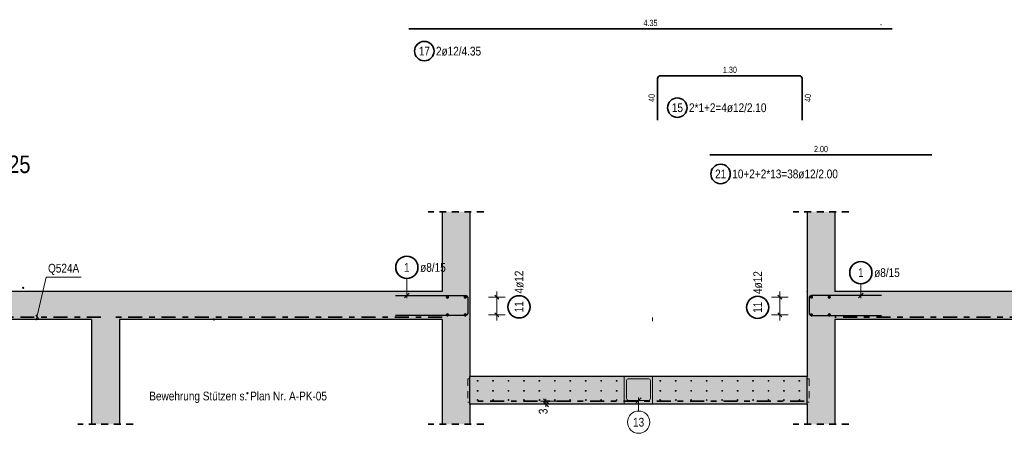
# Model space of a CAD drawing. Header units: millimetres. Extents: x -434 to 93, y -20 to 74.
# Tile 6 of 26: x 8 to 25, y 7 to 14. Entities that reach past the tile are written whole.
import ezdxf

# ---------------------------------------------------------------- set-up
doc = ezdxf.new("R2010")
doc.units = ezdxf.units.MM
doc.linetypes.add('DASHDOT', pattern=[1, 0.5, -0.25, 0, -0.25])
doc.linetypes.add('HIDDEN', pattern=[0.375, 0.25, -0.125])
doc.layers.add('Achsen', color=7, linetype='Continuous', lineweight=20)
doc.layers.add('nplo Bewehrung', color=7, linetype='Continuous', lineweight=20)
doc.styles.add('Arial Narrow', font='ARIALN.TTF')
doc.dimstyles.new('Arch_Strakon_dimstyle', dxfattribs={"dimtxt": 15.75, "dimasz": 1, "dimexe": 1.25, "dimexo": 0.0625, "dimgap": 1, "dimtad": 0, "dimdec": 5, "dimzin": 12, "dimdsep": 46, "dimtxsty": 'Arial Narrow', "dimblk": 'Arrowhead_Tick', "dimsah": 1, "dimcen": 0, "dimse1": 1, "dimse2": 1, "dimclrd": 6, "dimclrt": 2, "dimazin": 0, "dimtfac": 1, "dimtdec": 4, "dimtmove": 0, "dimatfit": 3, "dimldrblk": 'NONE', "dimfxl": 1, "dimtvp": 1, "dimtolj": 1, "dimtzin": 0, "dimlwd": 13, "dimarcsym": 2})

# ---------------------------------------------------------------- blocks, each defined once
blk = doc.blocks.new('Arrowhead_Tick')
at = {"color": 0, "linetype": 'Continuous', "lineweight": -2, "ltscale": 0.5}
for p, q in [((0, 20), (0, -10)), ((-1, 0), (0, 0)), ((10, 0), (0, 0))]:
    blk.add_line(p, q, dxfattribs=at)
at = {"color": 2, "linetype": 'Continuous', "lineweight": 35, "ltscale": 0.5}
blk.add_line((4.4, 4.4), (-4.4, -4.4), dxfattribs=at)
blk = doc.blocks.new('*D16')
at = {"color": 6, "linetype": 'Continuous', "lineweight": 13}
for p, q in [((17.15, 7.448), (17.15, 7.458)), ((17.15, 7.382), (17.15, 7.438)), ((17.15, 7.372), (17.15, 7.362))]:
    blk.add_line(p, q, dxfattribs=at)
at = {"layer": 'Defpoints', "color": 0}
for p in [(15.781, 7.382), (15.835, 7.438), (17.15, 7.438)]:
    blk.add_point(p, dxfattribs=at)
at = {"color": 6, "lineweight": 13, "xscale": 0.01, "yscale": 0.01, "zscale": 0.01}
for p, rotation in [((17.15, 7.382), 90), ((17.15, 7.438), 270)]:
    blk.add_blockref('Arrowhead_Tick', p, dxfattribs=dict(at, rotation=rotation))
at = {"color": 2, "lineweight": 35, "insert": (17.1, 7.254), "char_height": 0.1575, "attachment_point": 5, "rotation": 90, "style": 'Arial Narrow'}
blk.add_mtext('\\A1;3', dxfattribs=at)
blk = doc.blocks.new('_None')

msp = doc.modelspace()

# ---------------------------------------------------------------- hatches: boundary and pattern name
at = {"lineweight": 13, "true_color": 0xd7ffd7}
for points in [[(15.280733, 9.409805), (15.780733, 9.409805), (15.780733, 10.846665), (15.280733, 10.846665)], [(22.350733, 9.409805), (22.350733, 10.846665), (21.850733, 10.846665), (21.850733, 9.409805)], [(4.439154, 8.909817), (15.780733, 8.909817), (15.780733, 9.409817), (4.439154, 9.409817)], [(21.850733, 8.909817), (40.931571, 8.909817), (40.931571, 9.409817), (21.850733, 9.409817)], [(8.969918, 7.023465), (9.469918, 7.023465), (9.469918, 8.909817), (8.969918, 8.909817)], [(15.280733, 7.023465), (15.780733, 7.023465), (15.780733, 8.909817), (15.280733, 8.909817)], [(21.850733, 7.023465), (22.350733, 7.023465), (22.350733, 8.909817), (21.850733, 8.909817)], [(15.780632, 7.381869), (21.850632, 7.381869), (21.850632, 7.881869), (15.780632, 7.881869)]]:
    msp.add_hatch(color=254, dxfattribs=at).paths.add_polyline_path(points)

# ---------------------------------------------------------------- linework, layer by layer
at = {"color": 2, "linetype": 'Continuous', "lineweight": 35, "ltscale": 0.5}
for p, q in [((14.680741, 14.135807), (15.280741, 14.135807)), ((15.280741, 14.135807), (15.580741, 14.135807)), ((15.580741, 14.135807), (23.380741, 14.135807)), ((19.159841, 12.492163), (19.159841, 13.244163)), ((19.207841, 13.292163), (21.711841, 13.292163)), ((21.759841, 13.244163), (21.759841, 12.492163)), ((20.099841, 11.868576), (24.099841, 11.868576))]:
    msp.add_line(p, q, dxfattribs=at)
at = {"color": 2, "linetype": 'HIDDEN', "lineweight": 35, "ltscale": 0.5}
for p, q in [((16.030733, 10.846665), (15.030733, 10.846665)), ((22.600733, 10.846665), (21.600733, 10.846665)), ((9.719918, 7.023465), (8.719918, 7.023465)), ((16.030733, 7.023465), (15.030733, 7.023465)), ((22.600733, 7.023465), (21.600733, 7.023465))]:
    msp.add_line(p, q, dxfattribs=at)
at = {"color": 3, "linetype": 'Continuous', "lineweight": 25}
for p, q in [((15.280733, 10.846665), (15.280733, 9.409805)), ((15.780733, 10.846665), (15.780733, 9.409817)), ((21.850733, 10.846665), (21.850733, 9.409817)), ((22.350733, 10.846665), (22.350733, 9.409805)), ((15.280733, 9.409805), (4.939135, 9.409805)), ((15.780733, 9.409817), (15.780733, 8.909817)), ((21.850733, 9.409817), (21.850733, 8.909817)), ((40.931571, 9.409805), (22.350733, 9.409805)), ((8.969918, 8.909805), (5.813102, 8.909805)), ((7.9628, 8.989259), (8.006286, 8.920923)), ((8.969918, 8.909817), (8.969918, 7.023465)), ((9.469918, 8.909817), (9.469918, 7.023465)), ((15.280733, 8.909805), (9.469918, 8.909805)), ((15.280733, 8.909817), (15.280733, 7.023465)), ((15.780733, 8.909817), (15.780733, 7.881869)), ((21.850733, 8.909817), (21.850733, 7.881869)), ((22.350733, 8.909817), (22.350733, 7.023465)), ((33.45066, 8.909805), (22.350733, 8.909805)), ((21.850632, 7.881869), (15.780632, 7.881869)), ((21.850632, 7.381869), (15.780632, 7.381869)), ((15.780733, 7.381869), (15.780733, 7.023465)), ((21.850733, 7.381869), (21.850733, 7.023465))]:
    msp.add_line(p, q, dxfattribs=at)
at = {"color": 5, "linetype": 'Continuous', "lineweight": 18}
for p, q in [((8.152715, 9.670572), (7.970892, 8.89656)), ((8.782497, 9.670572), (8.152715, 9.670572))]:
    msp.add_line(p, q, dxfattribs=at)
at = {"color": 5, "linetype": 'Continuous', "lineweight": 18, "ltscale": 0.5}
for p, q in [((16.265235, 8.889805), (16.265235, 9.409805)), ((21.361606, 8.889817), (21.361606, 9.409817)), ((16.115235, 9.309805), (16.415235, 9.309805)), ((16.115235, 9.309805), (16.415235, 9.309805)), ((21.211606, 9.309817), (21.511606, 9.309817)), ((21.211606, 9.309817), (21.511606, 9.309817)), ((16.115235, 8.989805), (16.415235, 8.989805)), ((16.115235, 8.989805), (16.415235, 8.989805)), ((21.211606, 8.989817), (21.511606, 8.989817)), ((21.211606, 8.989817), (21.511606, 8.989817))]:
    msp.add_line(p, q, dxfattribs=at)
at = {"color": 3, "linetype": 'Continuous', "lineweight": 25, "ltscale": 0.5}
for p, q in [((16.229879, 9.34516), (16.30059, 9.274449)), ((16.229879, 9.34516), (16.30059, 9.274449)), ((21.326251, 9.345172), (21.396961, 9.274461)), ((21.326251, 9.345172), (21.396961, 9.274461)), ((16.229879, 9.02516), (16.30059, 8.954449)), ((16.229879, 9.02516), (16.30059, 8.954449)), ((21.326251, 9.025172), (21.396961, 8.954461)), ((21.326251, 9.025172), (21.396961, 8.954461))]:
    msp.add_line(p, q, dxfattribs=at)
at = {"color": 2, "linetype": 'DASHDOT', "lineweight": 35, "ltscale": 0.5}
for p, q in [((15.280733, 8.949805), (9.349635, 8.949805)), ((33.55066, 8.949805), (22.350733, 8.949805))]:
    msp.add_line(p, q, dxfattribs=at)
at = {"color": 9, "linetype": 'Continuous', "lineweight": 0}
for p, q in [((19.069841, 8.945287), (19.069841, 8.878134)), ((18.559841, 7.881869), (18.559841, 7.381869)), ((19.069841, 7.881869), (19.069841, 7.381869))]:
    msp.add_line(p, q, dxfattribs=at)
at = {"color": 9, "linetype": 'Continuous', "lineweight": 0, "ltscale": 0.5}
for p, q in [((18.599841, 7.483869), (18.599841, 7.809869)), ((18.631841, 7.841869), (18.997841, 7.841869)), ((18.809841, 7.841869), (18.997841, 7.841869)), ((19.029841, 7.809869), (19.029841, 7.483869)), ((19.029841, 7.809869), (19.029841, 7.621869)), ((18.997841, 7.451869), (18.631841, 7.451869)), ((18.861694, 7.496064), (18.773306, 7.407675)), ((18.8175, 7.260925), (18.8175, 7.501869))]:
    msp.add_line(p, q, dxfattribs=at)
at = {"color": 9, "linetype": 'Continuous', "lineweight": 0}
for centre in [(23.17992, 14.209736), (15.776108, 8.909805)]:
    msp.add_circle(centre, 0.00222, dxfattribs=at)
at = {"color": 2, "linetype": 'Continuous', "lineweight": 35, "ltscale": 0.5}
for centre, radius in [((14.959393, 13.735403), 0.175), ((19.515181, 12.717785), 0.175), ((20.29452, 11.525667), 0.175), ((16.665235, 9.135551), 0.2), ((20.961606, 9.126085), 0.2)]:
    msp.add_circle(centre, radius, dxfattribs=at)
at = {"color": 9, "linetype": 'Continuous', "lineweight": 0, "ltscale": 0.5}
for centre, radius in [((7.737028, 9.477805), 0.012), ((7.737028, 9.477805), 0.012), ((15.918735, 7.623869), 0.008), ((15.918735, 7.623869), 0.008), ((16.196957, 7.623869), 0.008), ((16.196957, 7.623869), 0.008), ((16.475179, 7.623869), 0.008), ((16.475179, 7.623869), 0.008), ((16.753401, 7.623869), 0.008), ((16.753401, 7.623869), 0.008), ((17.031623, 7.623869), 0.008), ((17.031623, 7.623869), 0.008), ((17.309845, 7.623869), 0.008), ((17.309845, 7.623869), 0.008), ((17.588067, 7.623869), 0.008), ((17.588067, 7.623869), 0.008), ((17.866289, 7.623869), 0.008), ((17.866289, 7.623869), 0.008), ((18.144511, 7.623869), 0.008), ((18.144511, 7.623869), 0.008), ((18.422733, 7.623869), 0.008), ((18.422733, 7.623869), 0.008), ((19.208634, 7.623869), 0.008), ((19.208634, 7.623869), 0.008), ((19.486856, 7.623869), 0.008), ((19.486856, 7.623869), 0.008), ((19.765078, 7.623869), 0.008), ((19.765078, 7.623869), 0.008), ((20.0433, 7.623869), 0.008), ((20.0433, 7.623869), 0.008), ((20.321522, 7.623869), 0.008), ((20.321522, 7.623869), 0.008), ((20.599744, 7.623869), 0.008), ((20.599744, 7.623869), 0.008), ((20.877966, 7.623869), 0.008), ((20.877966, 7.623869), 0.008), ((21.156188, 7.623869), 0.008), ((21.156188, 7.623869), 0.008), ((21.43441, 7.623869), 0.008), ((21.43441, 7.623869), 0.008), ((21.712632, 7.623869), 0.008), ((21.712632, 7.623869), 0.008), ((15.918735, 7.459817), 0.008), ((15.918735, 7.459817), 0.008), ((16.196957, 7.459817), 0.008), ((16.196957, 7.459817), 0.008), ((16.475179, 7.459817), 0.008), ((16.475179, 7.459817), 0.008), ((16.753401, 7.459817), 0.008), ((16.753401, 7.459817), 0.008), ((17.031623, 7.459817), 0.008), ((17.031623, 7.459817), 0.008), ((17.309845, 7.459817), 0.008), ((17.309845, 7.459817), 0.008), ((17.588067, 7.459817), 0.008), ((17.588067, 7.459817), 0.008), ((17.866289, 7.459817), 0.008), ((17.866289, 7.459817), 0.008), ((18.144511, 7.459817), 0.008), ((18.144511, 7.459817), 0.008), ((18.422733, 7.459817), 0.008), ((18.422733, 7.459817), 0.008), ((19.208634, 7.459817), 0.008), ((19.208634, 7.459817), 0.008), ((19.486856, 7.459817), 0.008), ((19.486856, 7.459817), 0.008), ((19.765078, 7.459817), 0.008), ((19.765078, 7.459817), 0.008), ((20.0433, 7.459817), 0.008), ((20.0433, 7.459817), 0.008), ((20.321522, 7.459817), 0.008), ((20.321522, 7.459817), 0.008), ((20.599744, 7.459817), 0.008), ((20.599744, 7.459817), 0.008), ((20.877966, 7.459817), 0.008), ((20.877966, 7.459817), 0.008), ((21.156188, 7.459817), 0.008), ((21.156188, 7.459817), 0.008), ((21.43441, 7.459817), 0.008), ((21.43441, 7.459817), 0.008), ((21.712632, 7.459817), 0.008), ((21.712632, 7.459817), 0.008), ((18.8175, 7.060925), 0.2)]:
    msp.add_circle(centre, radius, dxfattribs=at)
at = {"color": 4, "linetype": 'Continuous', "lineweight": 50, "ltscale": 0.5}
for centre, radius in [((15.376108, 9.309805), 0.012), ((15.376108, 9.309805), 0.012), ((15.376108, 9.309805), 0.0108), ((15.376108, 9.309805), 0.0084), ((15.376108, 9.309805), 0.006), ((15.376108, 9.309805), 0.0036), ((15.376108, 9.309805), 0.0012), ((15.696108, 9.309805), 0.012), ((15.696108, 9.309805), 0.012), ((15.696108, 9.309805), 0.0108), ((15.696108, 9.309805), 0.0084), ((15.696108, 9.309805), 0.006), ((15.696108, 9.309805), 0.0036), ((15.696108, 9.309805), 0.0012), ((21.930733, 9.309817), 0.012), ((21.930733, 9.309817), 0.012), ((21.930733, 9.309817), 0.0108), ((21.930733, 9.309817), 0.0084), ((21.930733, 9.309817), 0.006), ((21.930733, 9.309817), 0.0036), ((21.930733, 9.309817), 0.0012), ((22.250733, 9.309817), 0.012), ((22.250733, 9.309817), 0.012), ((22.250733, 9.309817), 0.0108), ((22.250733, 9.309817), 0.0084), ((22.250733, 9.309817), 0.006), ((22.250733, 9.309817), 0.0036), ((22.250733, 9.309817), 0.0012), ((15.376108, 8.989805), 0.012), ((15.376108, 8.989805), 0.012), ((15.376108, 8.989805), 0.0108), ((15.376108, 8.989805), 0.0084), ((15.376108, 8.989805), 0.006), ((15.376108, 8.989805), 0.0036), ((15.376108, 8.989805), 0.0012), ((15.696108, 8.989805), 0.012), ((15.696108, 8.989805), 0.012), ((15.696108, 8.989805), 0.0108), ((15.696108, 8.989805), 0.0084), ((15.696108, 8.989805), 0.006), ((15.696108, 8.989805), 0.0036), ((15.696108, 8.989805), 0.0012), ((21.930733, 8.989817), 0.012), ((21.930733, 8.989817), 0.012), ((21.930733, 8.989817), 0.0108), ((21.930733, 8.989817), 0.0084), ((21.930733, 8.989817), 0.006), ((21.930733, 8.989817), 0.0036), ((21.930733, 8.989817), 0.0012), ((22.250733, 8.989817), 0.012), ((22.250733, 8.989817), 0.012), ((22.250733, 8.989817), 0.0108), ((22.250733, 8.989817), 0.0084), ((22.250733, 8.989817), 0.006), ((22.250733, 8.989817), 0.0036), ((22.250733, 8.989817), 0.0012)]:
    msp.add_circle(centre, radius, dxfattribs=at)
at = {"color": 2, "linetype": 'Continuous', "lineweight": 35, "ltscale": 0.5}
for centre, start, end in [((19.207841, 13.244163), 90, 180), ((21.711841, 13.244163), 0, 90)]:
    msp.add_arc(centre, 0.048, start, end, dxfattribs=at)
at = {"color": 9, "linetype": 'Continuous', "lineweight": 0, "ltscale": 0.5}
for centre, start, end in [((18.631841, 7.809869), 90, 180), ((18.997841, 7.809869), 0, 90), ((18.997841, 7.809869), 0, 90), ((18.631841, 7.483869), 180, 270), ((18.997841, 7.483869), 270, 0)]:
    msp.add_arc(centre, 0.032, start, end, dxfattribs=at)
at = {"layer": 'Achsen', "color": 5, "linetype": 'Continuous', "lineweight": 18, "ltscale": 0.5}
for p, q in [((14.644863, 9.644668), (14.644863, 9.289805)), ((22.818918, 9.550635), (22.818918, 9.289805))]:
    msp.add_line(p, q, dxfattribs=at)
at = {"layer": 'Achsen', "color": 3, "linetype": 'Continuous', "lineweight": 25, "ltscale": 0.5}
for p, q in [((14.440714, 9.339805), (15.708714, 9.339805)), ((14.600669, 9.29561), (14.689057, 9.383999)), ((15.740714, 9.307805), (15.740714, 9.011805)), ((21.890752, 9.307805), (21.890752, 9.011805)), ((23.190752, 9.339805), (21.922752, 9.339805)), ((22.774724, 9.29561), (22.863112, 9.383999)), ((15.708714, 8.979805), (14.440714, 8.979805)), ((21.922752, 8.979805), (23.190752, 8.979805))]:
    msp.add_line(p, q, dxfattribs=at)
at = {"layer": 'Achsen', "color": 2, "linetype": 'DASHDOT', "lineweight": 35, "ltscale": 0.5}
for p, q in [((9.136749, 8.949805), (4.619247, 8.949805)), ((21.795865, 7.437869), (15.835076, 7.437869))]:
    msp.add_line(p, q, dxfattribs=at)
at = {"layer": 'Achsen', "color": 6, "linetype": 'HIDDEN', "lineweight": 13, "ltscale": 0.5}
for p, q in [((15.780733, 7.841869), (15.740733, 7.841869)), ((15.740733, 7.841869), (15.740733, 7.421869)), ((21.850632, 7.841869), (21.890632, 7.841869)), ((21.890632, 7.841869), (21.890632, 7.421869)), ((15.740733, 7.421869), (15.780733, 7.421869)), ((21.890632, 7.421869), (21.850632, 7.421869))]:
    msp.add_line(p, q, dxfattribs=at)
at = {"layer": 'Achsen', "color": 3, "linetype": 'Continuous', "lineweight": 25}
for p, q in [((15.780733, 7.381869), (15.780733, 7.881869)), ((21.850632, 7.381869), (21.850632, 7.881869))]:
    msp.add_line(p, q, dxfattribs=at)
at = {"layer": 'Achsen', "color": 2, "linetype": 'Continuous', "lineweight": 35, "ltscale": 0.5}
for centre in [(14.644863, 9.844668), (22.818918, 9.750635)]:
    msp.add_circle(centre, 0.2, dxfattribs=at)
at = {"layer": 'Achsen', "color": 9, "linetype": 'Continuous', "lineweight": 0}
for centre in [(15.780733, 9.409805), (21.850733, 9.409805)]:
    msp.add_circle(centre, 0.00222, dxfattribs=at)
at = {"layer": 'Achsen', "color": 9, "linetype": 'Continuous', "lineweight": 0, "ltscale": 0.5}
for centre in [(15.918735, 7.803869), (15.918735, 7.803869), (16.196957, 7.803869), (16.196957, 7.803869), (16.475179, 7.803869), (16.475179, 7.803869), (16.753401, 7.803869), (16.753401, 7.803869), (17.031623, 7.803869), (17.031623, 7.803869), (17.309845, 7.803869), (17.309845, 7.803869), (17.588067, 7.803869), (17.588067, 7.803869), (17.866289, 7.803869), (17.866289, 7.803869), (18.144511, 7.803869), (18.144511, 7.803869), (18.422733, 7.803869), (18.422733, 7.803869), (19.208634, 7.803869), (19.208634, 7.803869), (19.486856, 7.803869), (19.486856, 7.803869), (19.765078, 7.803869), (19.765078, 7.803869), (20.0433, 7.803869), (20.0433, 7.803869), (20.321522, 7.803869), (20.321522, 7.803869), (20.599744, 7.803869), (20.599744, 7.803869), (20.877966, 7.803869), (20.877966, 7.803869), (21.156188, 7.803869), (21.156188, 7.803869), (21.43441, 7.803869), (21.43441, 7.803869), (21.712632, 7.803869), (21.712632, 7.803869), (15.918735, 7.459869), (15.918735, 7.459869), (16.196957, 7.459869), (16.196957, 7.459869), (16.475179, 7.459869), (16.475179, 7.459869), (16.753401, 7.459869), (16.753401, 7.459869), (17.031623, 7.459869), (17.031623, 7.459869), (17.309845, 7.459869), (17.309845, 7.459869), (17.588067, 7.459869), (17.588067, 7.459869), (17.866289, 7.459869), (17.866289, 7.459869), (18.144511, 7.459869), (18.144511, 7.459869), (18.422733, 7.459869), (18.422733, 7.459869), (19.208634, 7.459869), (19.208634, 7.459869), (19.486856, 7.459869), (19.486856, 7.459869), (19.765078, 7.459869), (19.765078, 7.459869), (20.0433, 7.459869), (20.0433, 7.459869), (20.321522, 7.459869), (20.321522, 7.459869), (20.599744, 7.459869), (20.599744, 7.459869), (20.877966, 7.459869), (20.877966, 7.459869), (21.156188, 7.459869), (21.156188, 7.459869), (21.43441, 7.459869), (21.43441, 7.459869), (21.712632, 7.459869), (21.712632, 7.459869)]:
    msp.add_circle(centre, 0.008, dxfattribs=at)
at = {"layer": 'Achsen', "color": 3, "linetype": 'Continuous', "lineweight": 25, "ltscale": 0.5}
for centre, start, end in [((15.708714, 9.307805), 0, 90), ((21.922752, 9.307805), 90, 180), ((15.708714, 9.011805), 270, 0), ((21.922752, 9.011805), 180, 270)]:
    msp.add_arc(centre, 0.032, start, end, dxfattribs=at)
at = {"layer": 'nplo Bewehrung', "color": 9, "linetype": 'Continuous', "lineweight": 0, "ltscale": 0.5}
for centre in [(11.170011, 8.909817), (11.170011, 8.909817), (11.774422, 7.579817), (11.774422, 7.579817)]:
    msp.add_circle(centre, 0.012, dxfattribs=at)

# ---------------------------------------------------------------- texts
at = {"color": 2, "lineweight": 35, "style": 'Arial Narrow'}
for s, p in [('Q524A', (8.185011, 9.751314)), ('Bewehrung Stützen s. Plan Nr. A-PK-05', (10.008164, 7.452586))]:
    msp.add_text(s, height=0.1575, dxfattribs=at).set_placement(p)
at = {"color": 3, "lineweight": 25, "char_height": 0.1125, "attachment_point": 1, "line_spacing_factor": 0.9, "style": 'Arial Narrow'}
for s, insert in [('4.35', (18.906991, 14.298307)), ('1.30', (20.336091, 13.454663)), ('2.00', (21.976091, 12.031076))]:
    msp.add_mtext(s, dxfattribs=dict(at, insert=insert))
at = {"color": 2, "lineweight": 35, "char_height": 0.1575, "attachment_point": 1, "line_spacing_factor": 0.9, "style": 'Arial Narrow'}
for s, insert in [('2ø12/4.35', (15.169393, 13.814153)), ('17', (14.860168, 13.814153)), ('15', (19.415956, 12.796535)), ('2*1+2=4ø12/2.10', (19.725181, 12.796535)), ('21', (20.195295, 11.604417)), ('10+2+2*13=38ø12/2.00', (20.50452, 11.604417))]:
    msp.add_mtext(s, dxfattribs=dict(at, insert=insert))
at = {"color": 3, "lineweight": 25, "char_height": 0.1125, "attachment_point": 1, "rotation": 90, "line_spacing_factor": 0.9, "style": 'Arial Narrow'}
for insert in [(18.997341, 12.821288), (21.809841, 12.821288)]:
    msp.add_mtext('40', dxfattribs=dict(at, insert=insert))
at = {"color": 2, "lineweight": 35, "char_height": 0.1575, "attachment_point": 1, "rotation": 90, "line_spacing_factor": 0.9, "style": 'Arial Narrow'}
for s, insert in [('4ø12', (16.586485, 9.375551)), ('4ø12', (20.882856, 9.366085)), ('11', (16.586485, 9.036326)), ('11', (20.882856, 9.02686))]:
    msp.add_mtext(s, dxfattribs=dict(at, insert=insert))
at = {"color": 9, "lineweight": 0, "insert": (18.718275, 7.139675), "char_height": 0.1575, "attachment_point": 1, "line_spacing_factor": 0.9, "style": 'Arial Narrow'}
msp.add_mtext('13', dxfattribs=at)
at = {"layer": 'Achsen', "color": 1, "lineweight": 70, "style": 'Arial Narrow'}
msp.add_text('Schnitt 1 - 1   M. 1:25', height=0.315, dxfattribs=at).set_placement((4.439135, 11.541809))
at = {"layer": 'Achsen', "color": 2, "lineweight": 35, "char_height": 0.1575, "attachment_point": 1, "line_spacing_factor": 0.9, "style": 'Arial Narrow'}
for s, insert in [('ø8/15', (14.884863, 9.923418)), ('1', (14.59525, 9.923418)), ('1', (22.769305, 9.829385)), ('ø8/15', (23.058918, 9.829385))]:
    msp.add_mtext(s, dxfattribs=dict(at, insert=insert))

# ---------------------------------------------------------------- dimensions: what is measured, and where the dimension line sits
at = {"lineweight": 35}
dim = msp.add_linear_dim(base=(17.15, 7.437869), p1=(15.780733, 7.381869), p2=(15.835076, 7.437869), angle=90, text='3', dimstyle='Arch_Strakon_dimstyle', override={"dimscale": 0.01, "dimtxt": 15.75, "dimasz": 1, "dimgap": 5, "dimtad": 1, "dimjust": 0, "dimtih": 0, "dimtoh": 0, "dimdec": 5, "dimdsep": 46, "dimtxsty": 'Arial Narrow', "dimclrd": 6, "dimclrt": 2, "dimtix": 0, "dimtofl": 255, "dimtmove": 2, "dimatfit": 2, "dimfxl": 0, "dimfxlon": 0, "dimtvp": 31.746032, "dimlwd": 13}, dxfattribs=at)
dim.commit()
dim.dimension.update_dxf_attribs({"geometry": '*D16', "text_midpoint": (17.1, 7.253507), "dimtype": 160})

doc.saveas('drawing.dxf')
